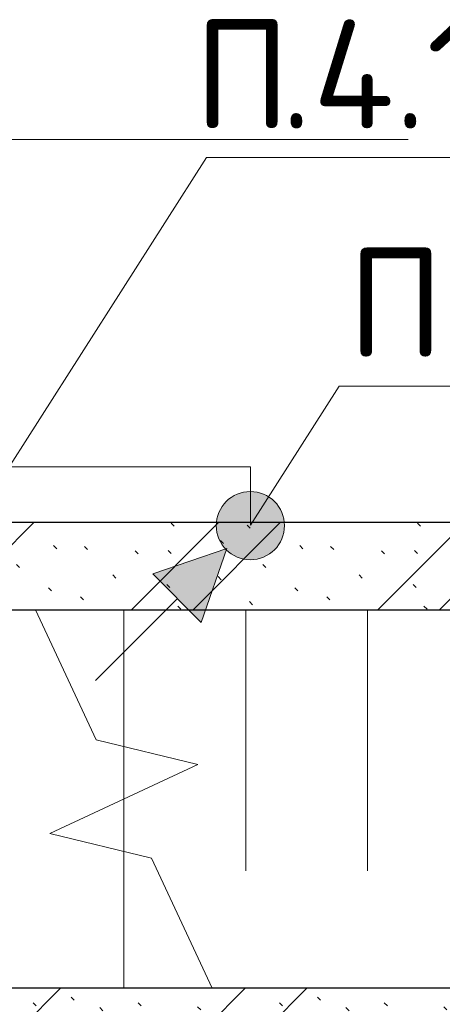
# Model space of a CAD drawing. Header units: millimetres. Extents: x -30540 to 175469, y -11730 to 122288.
# Tile 107 of 119: x 114276 to 115247, y 75513 to 77776. Entities that reach past the tile are written whole.
import ezdxf

# ---------------------------------------------------------------- set-up
doc = ezdxf.new("R2010")
doc.units = ezdxf.units.MM
for name, pattern in [('ADSK_Линия сетки', [5000, 4000, -500, 0, -500]), ('ADSK_Сверху_3_', [900, 600, -300]), ('ADSK_Сверху_5_', [900, 600, -300]), ('Штриховая', [1000, 600, -400])]:
    doc.linetypes.add(name, pattern=pattern)
for name, color, linetype, lineweight in [('A-____-NOTE-TEXT', 7, 'Continuous', 18), ('A-DETL-____-THIN', 7, 'Continuous', 9), ('A-WALL-____-MCUT', 7, 'Continuous', 40), ('A-WALL-____-PATT', 7, 'Continuous', 40), ('G-____-____-TEXT', 7, 'Continuous', 9), ('S-GRID-____-OTLN', 7, 'Continuous', 9), ('S-STRS-____-MBND', 7, 'ADSK_Сверху_5_', 18), ('S-STRS-____-OTLN', 7, 'Continuous', 18)]:
    doc.layers.add(name, color=color, linetype=linetype, lineweight=lineweight)
doc.layers.add('A-DETL-____-OTLN', color=7, linetype='Continuous', lineweight=9, true_color=0x00a600)
doc.styles.add('ISOCPEUR', font='isocpeur.ttf', dxfattribs={"height": 250})
pattern_1 = [(135, (300.56, 377.28), (-565.6854, 6e-14), [10, -790]), (135, (349.8, 474.73), (-565.6854, 6e-14), [10, -790]), (135, (423.93, 473.06), (-565.6854, 6e-14), [10, -790]), (135, (229.92, 447.9), (-565.6854, 6e-14), [10, -790]), (135, (155.08, 447.9), (-565.6854, 6e-14), [10, -790]), (135, (114.9, 369.03), (-565.6854, 6e-14), [10, -790]), (135, (132.43, 285.8), (-565.6854, 6e-14), [10, -790]), (135, (214.66, 322), (-565.6854, 6e-14), [10, -790]), (135, (198.16, 261.88), (-565.6854, 6e-14), [10, -790]), (135, (45.2, 272.9), (-565.6854, 6e-14), [10, -790]), (135, (42.32, 336.16), (-565.6854, 6e-14), [10, -790]), (135, (92.26, 192.24), (-565.6854, 6e-14), [10, -790]), (135, (7.07, 149.2), (-565.6854, 6e-14), [10, -790]), (135, (80.6, 95.1), (-565.6854, 6e-14), [10, -790]), (135, (79.53, 36.94), (-565.6854, 6e-14), [10, -790]), (135, (153.87, 74.56), (-565.6854, 6e-14), [10, -790]), (135, (228.35, 124.8), (-565.6854, 6e-14), [10, -790]), (135, (279.75, 180.4), (-565.6854, 6e-14), [10, -790]), (135, (282.9, 31.63), (-565.6854, 6e-14), [10, -790]), (135, (377.38, 53.45), (-565.6854, 6e-14), [10, -790]), (135, (352.28, 102.7), (-565.6854, 6e-14), [10, -790]), (135, (354.05, 0), (-565.6854, 6e-14), [10, -790]), (135, (553.23, 16.45), (-565.6854, 6e-14), [10, -790]), (135, (542.38, 63.45), (-565.6854, 6e-14), [10, -790]), (135, (536.58, 239.3), (-565.6854, 6e-14), [10, -790]), (135, (475.85, 203.9), (-565.6854, 6e-14), [10, -790]), (135, (475.85, 316.54), (-565.6854, 6e-14), [10, -790]), (135, (520.8, 408.7), (-565.6854, 6e-14), [10, -790]), (135, (551.1, 470.8), (-565.6854, 6e-14), [10, -790]), (135, (235.25, 537.93), (-565.6854, 6e-14), [10, -790]), (135, (407.25, 547.65), (-565.6854, 6e-14), [10, -790]), (135, (94.5, 558.6), (-565.6854, 6e-14), [10, -790]), (135, (46.4, 532.3), (-565.6854, 6e-14), [10, -790]), (135, (85.56, 465.04), (-565.6854, 6e-14), [10, -790]), (135, (355.53, 181.14), (-565.6854, 6e-14), [10, -790]), (135, (362.23, 243.6), (-565.6854, 6e-14), [10, -790]), (135, (413.45, 344.1), (-565.6854, 6e-14), [10, -790]), (135, (286.3, 273.25), (-565.6854, 6e-14), [10, -790]), (135, (423.02, 263.72), (-565.6854, 6e-14), [10, -790]), (135, (162.94, 190.2), (-565.6854, 6e-14), [10, -790]), (135, (470.25, 120.93), (-565.6854, 6e-14), [10, -790]), (135, (484.48, 9.78), (-565.6854, 6e-14), [10, -790]), (45, (0, 212.13), (-565.6854, 0), []), (45, (212.13, 0), (-565.6854, 0), []), (45, (353.55, 0), (-565.6854, 0), []), (45, (0, 353.55), (-565.6854, 0), [])]

# ---------------------------------------------------------------- blocks, each defined once
blk = doc.blocks.new('Наметкина 10_РД_АР_К3_отсоединено_rvt-1-01 ЭО')
at = {"layer": 'A-WALL-____-PATT', "lineweight": 5, "true_color": 0xcccccc}
h = blk.add_hatch(dxfattribs=at)
h.set_pattern_fill('FP_51', color=254, style=0, pattern_type=2)
h.set_pattern_definition(pattern_1)
h.paths.add_polyline_path([(115385.3, 76420), (115385.3, 76620), (112505.3, 76620), (112505.3, 76420), (114342.1, 76420)])
h = blk.add_hatch(dxfattribs=at)
h.set_pattern_fill('FP_51', color=254, style=0, pattern_type=2)
h.set_pattern_definition(pattern_1)
h.paths.add_polyline_path([(115735.3, 75350), (115735.3, 75550), (112505.3, 75550), (112505.3, 75350), (114342.1, 75350)])
at = {"layer": 'A-WALL-____-MCUT', "color": 254, "lineweight": 30, "true_color": 0xcccccc}
for p, q in [((115385.3, 76620), (112505.3, 76620)), ((112505.3, 76420), (115385.3, 76420)), ((115735.3, 75550), (112505.3, 75550))]:
    blk.add_line(p, q, dxfattribs=at)
at = {"layer": 'S-STRS-____-MBND', "color": 254, "linetype": 'Continuous', "lineweight": 13, "true_color": 0xcccccc}
for p, q in [((114451.9, 76121), (114312.5, 76420)), ((114685.2, 76064.2), (114451.9, 76121)), ((114345.4, 75905.8), (114685.2, 76064.2)), ((114578.7, 75849.1), (114345.4, 75905.8)), ((114718.1, 75550), (114578.7, 75849.1))]:
    blk.add_line(p, q, dxfattribs=at)
at = {"layer": 'S-STRS-____-MBND', "color": 254, "linetype": 'ADSK_Сверху_3_', "lineweight": 13, "true_color": 0xcccccc}
for p, q in [((114515.3, 76420), (114515.3, 76105.5)), ((114515.3, 76420), (114515.3, 76105.5)), ((114655.3, 76420), (115355.3, 76420)), ((114795.3, 76420), (114795.3, 75550)), ((114795.3, 76420), (114795.3, 75550)), ((115075.3, 76420), (115075.3, 75550)), ((115075.3, 76420), (115075.3, 75550)), ((114515.3, 75985), (114515.3, 75864.5)), ((114515.3, 75985), (114515.3, 75864.5)), ((114718.1, 75550), (115355.3, 75550))]:
    blk.add_line(p, q, dxfattribs=at)
at = {"layer": 'S-STRS-____-OTLN', "color": 254, "linetype": 'Штриховая', "lineweight": 13, "true_color": 0xcccccc}
for p, q in [((114515.3, 76105.5), (114515.3, 75985)), ((114515.3, 75864.5), (114515.3, 75550))]:
    blk.add_line(p, q, dxfattribs=at)
at = {"layer": 'S-STRS-____-OTLN', "color": 254, "lineweight": 13, "true_color": 0xcccccc}
for p, q in [((114515.3, 76105.5), (114515.3, 75985)), ((114515.3, 75864.5), (114515.3, 75550))]:
    blk.add_line(p, q, dxfattribs=at)
blk = doc.blocks.new('УГО Выше ниже синее _ 2020 - УГО Выше ниже синее _ 2020-V129-01 ЭО')
at = {"layer": 'A-____-NOTE-TEXT', "lineweight": 9, "true_color": 0x0000ff}
h = blk.add_hatch(color=5, dxfattribs=at)
edge = h.paths.add_edge_path()
edge.add_arc((0, 0), 0.392, 0, 180)
edge.add_arc((0, 0), 0.392, 180, 360)
blk.add_hatch(color=5, dxfattribs=at).paths.add_polyline_path([(-0.565, -1.112), (-1.122, -0.555), (-0.272, -0.263)])
at = {"layer": 'A-____-NOTE-TEXT', "lineweight": 9}
for p, q in [((-0.272, -0.263), (-1.122, -0.555)), ((-0.565, -1.112), (-0.272, -0.263)), ((-1.122, -0.555), (-0.565, -1.112)), ((-1.78, -1.78), (-0.838, -0.838))]:
    blk.add_line(p, q, dxfattribs=at)
blk.add_circle((0, 0), 0.392, dxfattribs=at)
for start, end in [(360, 180), (180, 360)]:
    blk.add_arc((0, 0), 0.392, start, end, dxfattribs=at)

msp = doc.modelspace()

# ---------------------------------------------------------------- linework, layer by layer
at = {"layer": 'A-DETL-____-OTLN', "color": 5, "true_color": 0x0000ff}
for p, q in [((113059.9, 76748.4), (114806, 76748.4)), ((114806, 76748.4), (114806, 76614))]:
    msp.add_line(p, q, dxfattribs=at)
at = {"layer": 'A-DETL-____-THIN'}
for p, q in [((114200.7, 76668), (114704.9, 77458.7)), ((114704.9, 77458.7), (115704.9, 77458.7)), ((114806, 76614), (115009.9, 76933.7)), ((115009.9, 76933.7), (116009.9, 76933.7))]:
    msp.add_line(p, q, dxfattribs=at)
at = {"layer": 'S-GRID-____-OTLN', "color": 253, "linetype": 'ADSK_Линия сетки', "true_color": 0xaaaaaa}
msp.add_line((135169, 77500), (62296.8, 77500), dxfattribs=at)

# ---------------------------------------------------------------- block references
at = {"lineweight": 5}
msp.add_blockref('Наметкина 10_РД_АР_К3_отсоединено_rvt-1-01 ЭО', (0, 0), dxfattribs=at)
at = {"layer": 'A-____-NOTE-TEXT', "lineweight": 9, "xscale": 200, "yscale": 200, "zscale": 200}
msp.add_blockref('УГО Выше ниже синее _ 2020 - УГО Выше ниже синее _ 2020-V129-01 ЭО', (114806, 76613.1), dxfattribs=at)

# ---------------------------------------------------------------- texts
at = {"layer": 'G-____-____-TEXT', "char_height": 250, "attachment_point": 1, "style": 'ISOCPEUR'}
for s, insert, width in [('\\fISOCPEUR|b0|i0|c204|p34|;П', (114676.5, 77775.7), 240.506), ('.4.1-4', (114875, 77775.7), 1026.16), ('\\fISOCPEUR|b0|i0|c204|p34|;П', (115029.5, 77250.7), 240.506)]:
    msp.add_mtext(s, dxfattribs=dict(at, insert=insert, width=width))

doc.saveas('drawing.dxf')
